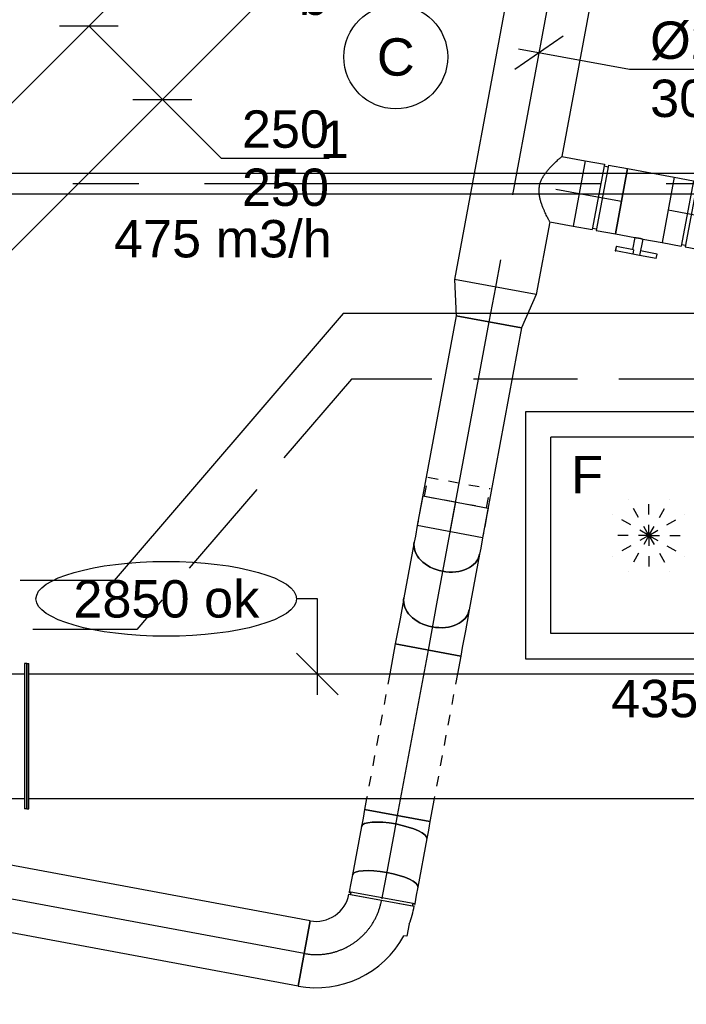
# Model space of a CAD drawing. Extents: x -238422 to 258194, y -34825 to 126331.
# Tile 165 of 239: x 12434 to 14038, y 15324 to 17695. Entities that reach past the tile are written whole.
import ezdxf
from ezdxf.enums import TextEntityAlignment as Align

# ---------------------------------------------------------------- set-up
doc = ezdxf.new("R2010")
doc.units = 0
doc.header["$LTSCALE"] = 50
for name, pattern in [('2322140', [45, 40, -5]), ('2322203', [45, 5, -2, 5, -2, 5, -2, 5, -2, 5, -2, 5, -5]), ('CENTER2', [28.575000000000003, 19.05, -3.175, 3.175, -3.175]), ('STREEPJES', [0.1, 0.05, -0.05])]:
    doc.linetypes.add(name, pattern=pattern)
doc.layers.get('0').update_dxf_attribs({"linetype": 'CONTINUOUS'})
for name, color, linetype in [('EL6311--', 3, 'CONTINUOUS'), ('lMcht aanvoer bestaand', 1, 'CONTINUOUS'), ('lMcht aanvoer bestaand_PR', 1, 'CONTINUOUS'), ('WL524---_D', 153, 'CONTINUOUS'), ('WL524---_HARTLIJN', 8, 'CONTINUOUS'), ('WL5448--', 4, 'CONTINUOUS'), ('WL570---_RETOUR', 112, 'CONTINUOUS'), ('WL570---_RETOUR_HL', 8, 'CONTINUOUS'), ('WL570---_RETOUR_RST', 2, 'CONTINUOUS'), ('WL570---_RETOUR_RST_HL', 1, 'CONTINUOUS'), ('WL570---_TOEVOER', 3, 'CONTINUOUS'), ('WM570---_RETOUR', 1, 'CONTINUOUS'), ('WM570---_RETOUR_PR', 1, 'CONTINUOUS'), ('WM570---_RETOUR_RST_PR', 1, 'CONTINUOUS'), ('WM570---_TOEVOER', 1, 'CONTINUOUS'), ('WM570---_TOEVOER_PR', 1, 'CONTINUOUS')]:
    doc.layers.add(name, color=color, linetype=linetype)
doc.styles.add('BURO-018', font='ARIAL.TTF', dxfattribs={"height": 90})

# ---------------------------------------------------------------- blocks, each defined once
blk = doc.blocks.new('1115B3A')
at = {"color": 0, "linetype": 'Continuous'}
blk.add_circle((0, 0), 2.5, dxfattribs=at)
at = {"color": 0, "linetype": 'Continuous', "style": 'BURO-018'}
for tag, p in [('E_GKAST', (0, 8)), ('E_GROEP', (0, 5)), ('E_SGROEP', (4.5, 5)), ('E_ARMCODE', (0, 0)), ('E_SLET', (4.5, -1))]:
    blk.add_attdef(tag, text='', height=1.8, dxfattribs=at).set_placement(p, align=Align.MIDDLE)
blk = doc.blocks.new('*U183')
at = {"color": 0, "ltscale": 10}
for p, q in [((-51.69999999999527, 79.99999999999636, -2999.999999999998), (-4.999999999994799, 79.99999999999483, -2999.999999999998)), ((-51.69999999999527, 79.99999999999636, -2999.999999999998), (-51.70000000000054, -80.00000000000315, -2999.999999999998)), ((-4.999999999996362, 79.99999999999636, -2999.999999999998), (-5.000000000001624, -80.00000000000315, -2999.999999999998)), ((-5.000000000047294, 76, -2999.999999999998), (4.999999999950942, 76.00000000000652, -2999.999999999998)), ((5.000000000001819, 80.00000000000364, -2999.999999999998), (51.70000000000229, 80.0000000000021, -2999.999999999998)), ((5.000000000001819, 80.00000000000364, -2999.999999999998), (4.999999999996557, -79.99999999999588, -2999.999999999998)), ((51.70000000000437, 80, -2999.999999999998), (51.6999999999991, -79.99999999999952, -2999.999999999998)), ((-51.70000000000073, -80, -2999.999999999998), (-5.000000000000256, -80.00000000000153, -2999.999999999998)), ((-4.999999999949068, -76.00000000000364, -2999.999999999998), (5.000000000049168, -75.99999999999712, -2999.999999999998)), ((4.999999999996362, -79.99999999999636, -2999.999999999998), (51.69999999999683, -79.9999999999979, -2999.999999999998))]:
    blk.add_line(p, q, dxfattribs=at)
at = {"layer": 'WL570---_RETOUR_HL', "linetype": 'CENTER2'}
blk.add_line((-51.69999999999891, -3.637978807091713e-12, -2999.999999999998), (51.70000000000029, -1.969369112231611e-13, -2999.999999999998), dxfattribs=at)
at = {"layer": 'WM570---_RETOUR_PR', "color": 1, "style": 'BURO-018'}
blk.add_attdef('POSNR', text='', height=90, dxfattribs=at).set_placement((0, 0), align=Align.MIDDLE)
blk = doc.blocks.new('*U184')
at = {"color": 2, "ltscale": 10}
for p, q in [((-57.24999999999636, 80, -2999.999999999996), (57.25000000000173, 80.00000000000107, -2999.999999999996)), ((-57.24999999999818, -79.99999999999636, -2999.999999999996), (-57.2499999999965, 80.0000000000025, -2999.999999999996)), ((57.25, 80, -2999.999999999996), (57.24999999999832, -79.99999999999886, -2999.999999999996)), ((-57.24999999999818, -79.99999999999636, -2999.999999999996), (-9.541666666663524, -79.99999999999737, -2999.999999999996)), ((-9.54166666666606, -80, -2999.999999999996), (-9.541666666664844, -109.3333333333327, -2999.999999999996)), ((9.54166666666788, -80, -2999.999999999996), (9.541666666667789, -120.0000000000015, -2999.999999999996)), ((9.54166666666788, -80, -2999.999999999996), (57.24999999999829, -79.9999999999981, -2999.999999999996)), ((-50.2466210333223, -109.3333333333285, -2999.999999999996), (-50.24662103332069, -119.999999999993, -2999.999999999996)), ((-48.91328769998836, -109.3333333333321, -2999.999999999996), (-50.24662103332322, -109.3333333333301, -2999.999999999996)), ((-7.51558355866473, -109.3333333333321, -2999.999999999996), (-48.91328769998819, -109.3333333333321, -2999.999999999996)), ((-48.91328769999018, -120, -2999.999999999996), (-48.9132876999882, -109.3333333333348, -2999.999999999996)), ((-7.51558355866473, -109.3333333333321, -2999.999999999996), (-7.515583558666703, -119.9999999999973, -2999.999999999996)), ((50.24662103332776, -109.3333333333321, -2999.999999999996), (9.541666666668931, -109.3333333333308, -2999.999999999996)), ((50.24662103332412, -120, -2999.999999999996), (50.24662103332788, -109.3333333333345, -2999.999999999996)), ((-50.2466210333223, -119.9999999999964, -2999.999999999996), (-48.91328769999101, -119.999999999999, -2999.999999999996)), ((-7.515583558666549, -120, -2999.999999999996), (-48.91328769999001, -120, -2999.999999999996)), ((9.541666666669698, -120, -2999.999999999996), (-7.515583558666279, -119.9999999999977, -2999.999999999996)), ((50.24662103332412, -120, -2999.999999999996), (9.54166666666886, -119.9999999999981, -2999.999999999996))]:
    blk.add_line(p, q, dxfattribs=at)
blk.add_spline([(-9.492711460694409, -79.9941758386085, -2999.999999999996), (-9.34634818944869, -79.97693931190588, -2999.999999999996), (-9.104078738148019, -79.9489890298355, -2999.999999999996), (-8.768389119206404, -79.91145878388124, -2999.999999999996), (-8.342723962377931, -79.86587281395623, -2999.999999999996), (-7.831451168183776, -79.81408537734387, -2999.999999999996), (-7.23981708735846, -79.75820677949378, -2999.999999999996), (-6.573892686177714, -79.70051858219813, -2999.999999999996), (-5.840511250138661, -79.64338119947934, -2999.999999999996), (-5.047198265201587, -79.58913749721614, -2999.999999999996), (-4.20209419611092, -79.5400162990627, -2999.999999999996), (-3.313870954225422, -79.49803983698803, -2999.999999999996), (-2.39164291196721, -79.46493914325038, -2999.999999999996), (-1.444873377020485, -79.44208114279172, -2999.999999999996), (-0.4832774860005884, -79.430410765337, -2999.999999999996), (0.4832774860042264, -79.430410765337, -2999.999999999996), (1.444873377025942, -79.44208114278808, -2999.999999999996), (2.391642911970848, -79.46493914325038, -2999.999999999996), (3.313870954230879, -79.49803983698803, -2999.999999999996), (4.202094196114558, -79.5400162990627, -2999.999999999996), (5.047198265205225, -79.58913749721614, -2999.999999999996), (5.840511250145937, -79.6433811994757, -2999.999999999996), (6.573892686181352, -79.70051858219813, -2999.999999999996), (7.239817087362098, -79.75820677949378, -2999.999999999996), (7.831451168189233, -79.81408537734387, -2999.999999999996), (8.34272396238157, -79.86587281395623, -2999.999999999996), (8.76838911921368, -79.91145878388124, -2999.999999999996), (9.104078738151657, -79.9489890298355, -2999.999999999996), (9.346348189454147, -79.97693931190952, -2999.999999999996), (9.492711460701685, -79.9941758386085, -2999.999999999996), (9.54166666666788, -80, -2999.999999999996)], degree=3, dxfattribs=at)
at = {"layer": 'WL570---_RETOUR', "color": 1, "style": 'BURO-018'}
blk.add_attdef('I', text='', height=90, dxfattribs=at).set_placement((0, 0), align=Align.MIDDLE)
at = {"layer": 'WM570---_RETOUR_PR', "color": 1, "style": 'BURO-018'}
blk.add_attdef('POSNR', text='', height=90, dxfattribs=at).set_placement((0, 0), align=Align.MIDDLE)
blk = doc.blocks.new('*U185')
at = {"color": 0, "ltscale": 10}
for p, q in [((-51.69999999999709, 80, -2999.999999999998), (-4.999999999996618, 79.99999999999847, -2999.999999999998)), ((-51.69999999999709, 80, -2999.999999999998), (-51.70000000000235, -79.99999999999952, -2999.999999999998)), ((-4.999999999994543, 80, -2999.999999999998), (-4.999999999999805, -79.99999999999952, -2999.999999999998)), ((-5.000000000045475, 76, -2999.999999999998), (4.999999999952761, 76.00000000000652, -2999.999999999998)), ((5.000000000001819, 80.00000000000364, -2999.999999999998), (51.70000000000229, 80.0000000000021, -2999.999999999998)), ((5.000000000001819, 80.00000000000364, -2999.999999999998), (4.999999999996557, -79.99999999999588, -2999.999999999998)), ((51.70000000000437, 80.00000000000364, -2999.999999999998), (51.6999999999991, -79.99999999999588, -2999.999999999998)), ((-51.70000000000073, -80, -2999.999999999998), (-5.000000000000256, -80.00000000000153, -2999.999999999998)), ((-4.999999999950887, -76.00000000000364, -2999.999999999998), (5.000000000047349, -75.99999999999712, -2999.999999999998)), ((4.999999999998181, -79.99999999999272, -2999.999999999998), (51.69999999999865, -79.99999999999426, -2999.999999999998))]:
    blk.add_line(p, q, dxfattribs=at)
at = {"layer": 'WL570---_RETOUR_HL', "linetype": 'CENTER2'}
blk.add_line((-51.69999999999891, 0, -2999.999999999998), (51.70000000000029, 3.441041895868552e-12, -2999.999999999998), dxfattribs=at)
at = {"layer": 'WM570---_RETOUR_PR', "color": 1, "style": 'BURO-018'}
blk.add_attdef('POSNR', text='', height=90, dxfattribs=at).set_placement((0, 0), align=Align.MIDDLE)
blk = doc.blocks.new('*U186')
at = {"color": 0, "ltscale": 10}
for p, q in [((4.079993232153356e-09, 79.99999999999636, -2999.999999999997), (57.30000000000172, 79.9999999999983, -2999.999999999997)), ((57.30000000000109, 80, -2999.999999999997), (57.29999999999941, -79.99999999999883, -2999.999999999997)), ((5.14046405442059e-09, -79.99999999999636, -2999.999999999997), (57.30000000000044, -79.99999999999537, -2999.999999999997))]:
    blk.add_line(p, q, dxfattribs=at)
blk.add_spline([(-0.3280590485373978, -79.5895458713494, -2999.999999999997), (-1.305192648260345, -78.3623953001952, -2999.999999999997), (-2.910129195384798, -76.33114051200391, -2999.999999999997), (-5.10693311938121, -73.51662492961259, -2999.999999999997), (-7.844236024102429, -69.94772929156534, -2999.999999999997), (-11.0540792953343, -65.66107529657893, -2999.999999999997), (-14.65031406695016, -60.70064981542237, -2999.999999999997), (-18.52655242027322, -55.11735352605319, -2999.999999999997), (-22.55381289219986, -48.96847860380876, -2999.999999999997), (-26.57834981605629, -42.31712082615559, -2999.999999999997), (-30.42083029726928, -35.23153212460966, -2999.999999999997), (-33.87909552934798, -27.78442022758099, -2999.999999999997), (-36.73791950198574, -20.05220258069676, -2999.999999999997), (-38.78926254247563, -12.11422220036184, -2999.999999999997), (-39.86333759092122, -4.051933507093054, -2999.999999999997), (-39.86333759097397, 4.05193350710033, -2999.999999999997), (-38.7892625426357, 12.11422220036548, -2999.999999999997), (-36.7379195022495, 20.0522025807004, -2999.999999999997), (-33.87909552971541, 27.78442022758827, -2999.999999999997), (-30.42083029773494, 35.2315321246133, -2999.999999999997), (-26.57834981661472, 42.31712082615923, -2999.999999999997), (-22.55381289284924, 48.96847860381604, -2999.999999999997), (-18.52655242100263, 55.11735352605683, -2999.999999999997), (-14.65031406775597, 60.70064981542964, -2999.999999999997), (-11.05407929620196, 65.6610752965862, -2999.999999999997), (-7.844236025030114, 69.94772929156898, -2999.999999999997), (-5.10693312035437, 73.51662492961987, -2999.999999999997), (-2.910129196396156, 76.33114051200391, -2999.999999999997), (-1.30519264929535, 78.36239530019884, -2999.999999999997), (-0.3280590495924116, 79.58954587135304, -2999.999999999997), (4.07817424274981e-09, 80, -2999.999999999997)], degree=3, dxfattribs=at)
at = {"layer": 'WL570---_RETOUR_HL', "linetype": 'CENTER2'}
blk.add_line((1.818989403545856e-12, 3.637978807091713e-12, -2999.999999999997), (57.30000000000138, 3.857453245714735e-12, -2999.999999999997), dxfattribs=at)
at = {"layer": 'WM570---_RETOUR_PR', "color": 1, "style": 'BURO-018'}
blk.add_attdef('POSNR', text='', height=90, dxfattribs=at).set_placement((0, 0), align=Align.MIDDLE)
blk = doc.blocks.new('*U189')
at = {"color": 8, "linetype": 'STREEPJES', "ltscale": 10}
for p, q in [((-66.29999999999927, 76.00000000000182, -2999.999999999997), (-112.9999999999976, 76.00000000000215, -2999.999999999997)), ((-113, -76, -2999.999999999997), (-112.9999999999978, 76.00000000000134, -2999.999999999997)), ((-66.30000000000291, -76, -2999.999999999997), (-66.30000000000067, 76.00000000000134, -2999.999999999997)), ((-45.22739064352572, 80, -2999.999999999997), (-4.518235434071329, 80.00000000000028, -2999.999999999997)), ((-4.518235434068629, 80, -2999.999999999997), (6.457851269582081, 80.00000000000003, -2999.999999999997)), ((-66.30000000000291, -76, -2999.999999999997), (-113.0000000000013, -75.99999999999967, -2999.999999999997)), ((-45.22739064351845, -79.99999999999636, -2999.999999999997), (-4.518235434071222, -79.99999999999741, -2999.999999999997)), ((-4.518235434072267, -79.99999999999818, -2999.999999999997), (6.457851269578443, -79.99999999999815, -2999.999999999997))]:
    blk.add_line(p, q, dxfattribs=at)
at = {"color": 0, "ltscale": 10}
for p, q in [((-66.30000000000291, 80.00000000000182, -2999.999999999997), (-45.22739064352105, 80.00000000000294, -2999.999999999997)), ((-66.29999999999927, -80, -2999.999999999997), (-66.30000000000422, 80.00000000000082, -2999.999999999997)), ((6.457851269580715, 80.00000000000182, -2999.999999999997), (31.98059461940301, 80.00000000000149, -2999.999999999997)), ((31.98059461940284, 80.00000000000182, -2999.999999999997), (46.88117959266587, 80.00000000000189, -2999.999999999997)), ((-66.29999999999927, -80, -2999.999999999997), (-45.22739064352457, -80.0000000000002, -2999.999999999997)), ((6.457851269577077, -79.99999999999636, -2999.999999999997), (31.98059461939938, -79.99999999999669, -2999.999999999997)), ((31.9805946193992, -80, -2999.999999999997), (46.88117959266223, -79.99999999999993, -2999.999999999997))]:
    blk.add_line(p, q, dxfattribs=at)
at = {"color": 0, "ltscale": 10, "extrusion": (-5.757872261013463e-31, 3.102465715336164e-30, -1)}
blk.add_ellipse((46.88117959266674, 1.818989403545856e-12, -2999.999999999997), major_axis=(-4.152234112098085e-13, 80.00000000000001), ratio=0.7071067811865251, start_param=0, end_param=3.141592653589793, dxfattribs=at)
at = {"layer": 'WL570---_RETOUR_HL', "linetype": 'CENTER2'}
blk.add_line((-66.29999999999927, 1.818989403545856e-12, -2999.999999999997), (46.88117959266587, 1.674484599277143e-12, -2999.999999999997), dxfattribs=at)
at = {"layer": 'WM570---_RETOUR_PR', "color": 1, "style": 'BURO-018'}
blk.add_attdef('POSNR', text='', height=90, dxfattribs=at).set_placement((0, 0), align=Align.MIDDLE)
blk = doc.blocks.new('*U190')
at = {"color": 0, "ltscale": 10}
for p, q in [((0, 80.00000000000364, -2953.118820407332), (136.2376408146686, 80.0000000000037, -2953.118820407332)), ((-3.637978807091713e-12, -80, -2953.118820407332), (136.2376408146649, -79.99999999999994, -2953.118820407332))]:
    blk.add_line(p, q, dxfattribs=at)
blk.add_ellipse((0, 1.818989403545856e-12, -2953.118820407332), major_axis=(-3.552713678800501e-14, 80.00000000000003), ratio=0.7071067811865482, start_param=3.141592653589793, end_param=6.283185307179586, dxfattribs=at)
at = {"color": 0, "ltscale": 10, "extrusion": (-5.457915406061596e-17, -1.012935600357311e-17, -1)}
blk.add_ellipse((136.2376408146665, 1.818989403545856e-12, -2953.118820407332), major_axis=(-3.552713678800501e-14, 80.00000000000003), ratio=0.7071067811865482, start_param=0, end_param=3.141592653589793, dxfattribs=at)
at = {"layer": 'WL570---_RETOUR_HL', "linetype": 'CENTER2'}
blk.add_line((0, 1.818989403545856e-12, -2953.118820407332), (136.2376408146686, 1.871928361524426e-12, -2953.118820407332), dxfattribs=at)
at = {"layer": 'WM570---_RETOUR_PR', "color": 1, "style": 'BURO-018'}
blk.add_attdef('POSNR', text='', height=90, dxfattribs=at).set_placement((0, 0), align=Align.MIDDLE)
blk = doc.blocks.new('*U191')
at = {"color": 0, "ltscale": 10}
for p, q in [((-46.88117959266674, 80, -2770), (-31.98059461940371, 80.00000000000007, -2770)), ((-31.98059461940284, 80.00000000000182, -2770), (4.518235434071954, 80.00000000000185, -2770)), ((4.518235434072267, 80.00000000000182, -2770), (45.22739064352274, 80.00000000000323, -2770)), ((45.22739064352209, 80.00000000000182, -2770), (66.30000000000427, 80.00000000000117, -2770)), ((66.30000000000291, 80, -2770), (66.29999999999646, -79.99999999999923, -2770)), ((-46.88117959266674, -80, -2770), (-31.98059461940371, -79.99999999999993, -2770)), ((-31.98059461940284, -80, -2770), (4.518235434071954, -79.99999999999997, -2770)), ((4.518235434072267, -80, -2770), (45.22739064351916, -79.99999999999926, -2770)), ((45.22739064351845, -79.99999999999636, -2770), (66.29999999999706, -79.99999999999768, -2770))]:
    blk.add_line(p, q, dxfattribs=at)
blk.add_ellipse((-46.88117959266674, 0, -2770), major_axis=(-4.174438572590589e-13, 80.00000000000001), ratio=0.7071067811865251, start_param=3.141592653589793, end_param=6.283185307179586, dxfattribs=at)
at = {"layer": 'WL570---_RETOUR_HL', "linetype": 'CENTER2'}
blk.add_line((-46.88117959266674, 0, -2770), (66.30000000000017, 1.853431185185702e-13, -2770), dxfattribs=at)
at = {"layer": 'WM570---_RETOUR_PR', "color": 1, "style": 'BURO-018'}
blk.add_attdef('POSNR', text='', height=90, dxfattribs=at).set_placement((0, 0), align=Align.MIDDLE)
blk = doc.blocks.new('*U192')
at = {"color": 0, "ltscale": 10}
for p, q in [((-3.637978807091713e-12, 80.00000000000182, -2769.999999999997), (43.83422467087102, 80.00000000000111, -2769.999999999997)), ((0, -80, -2769.999999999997), (-1.363353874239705e-12, 80.00000000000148, -2769.999999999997)), ((348.9570441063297, 80.00000000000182, -2769.999999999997), (405.2895891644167, 80.00000000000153, -2769.999999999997)), ((405.2895891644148, 80.00000000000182, -2769.999999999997), (405.2895891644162, -79.99999999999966, -2769.999999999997)), ((0, -80, -2769.999999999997), (73.52865633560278, -79.99999999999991, -2769.999999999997)), ((378.6514757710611, -80.00000000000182, -2769.999999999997), (405.2895891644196, -80.00000000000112, -2769.999999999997))]:
    blk.add_line(p, q, dxfattribs=at)
at = {"color": 8, "linetype": 'STREEPJES', "ltscale": 10}
for p, q in [((43.83422467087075, 80, -2769.999999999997), (348.957044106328, 80.0000000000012, -2769.999999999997)), ((73.52865633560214, -80, -2769.999999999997), (378.6514757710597, -80.0000000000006, -2769.999999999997))]:
    blk.add_line(p, q, dxfattribs=at)
at = {"layer": 'WL570---_RETOUR_HL', "linetype": 'CENTER2'}
blk.add_line((0, 0, -2769.999999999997), (405.2895891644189, 2.024828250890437e-13, -2769.999999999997), dxfattribs=at)
at = {"layer": 'WM570---_RETOUR_PR', "color": 1, "style": 'BURO-018'}
blk.add_attdef('POSNR', text='', height=90, dxfattribs=at).set_placement((0, 0), align=Align.MIDDLE)
blk = doc.blocks.new('*U193')
at = {"color": 0, "ltscale": 10}
for p, q in [((-21.05999999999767, 80, -2769.999999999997), (2.138733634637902e-12, 79.99999999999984, -2769.999999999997)), ((-21.06000000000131, -79.99999999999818, -2769.999999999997), (-21.05999999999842, 80.0000000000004, -2769.999999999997)), ((3.637978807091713e-12, 80, -2769.999999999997), (20.34239790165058, 79.99999999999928, -2769.999999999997)), ((-21.06000000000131, -79.99999999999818, -2769.999999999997), (-5.076827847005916e-12, -79.999999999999, -2769.999999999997)), ((-3.637978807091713e-12, -80, -2769.999999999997), (20.34239790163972, -80.00000000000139, -2769.999999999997))]:
    blk.add_line(p, q, dxfattribs=at)
blk.add_ellipse((20.34239790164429, -1.818989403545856e-12, -2769.999999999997), major_axis=(-4.178879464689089e-12, -80.00000000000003), ratio=0.2588190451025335, start_param=3.141592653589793, end_param=6.283185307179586, dxfattribs=at)
at = {"layer": 'WL570---_RETOUR_HL', "linetype": 'CENTER2'}
blk.add_line((-21.05999999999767, 0, -2769.999999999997), (20.3423979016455, -1.551348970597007e-12, -2769.999999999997), dxfattribs=at)
at = {"layer": 'WM570---_RETOUR_PR', "color": 1, "style": 'BURO-018'}
blk.add_attdef('POSNR', text='', height=90, dxfattribs=at).set_placement((0, 0), align=Align.MIDDLE)
blk = doc.blocks.new('*U194')
at = {"color": 0, "ltscale": 10}
for p, q in [((3.637978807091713e-12, 80, -2999.999999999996), (513.819345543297, 80.00000000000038, -2999.999999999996)), ((0, -80.00000000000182, -2999.999999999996), (2.642330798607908e-12, 80.00000000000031, -2999.999999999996)), ((513.8193455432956, 80.00000000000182, -2999.999999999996), (513.819345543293, -80.00000000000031, -2999.999999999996)), ((0, -80.00000000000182, -2999.999999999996), (513.8193455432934, -80.00000000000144, -2999.999999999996))]:
    blk.add_line(p, q, dxfattribs=at)
at = {"layer": 'WL570---_RETOUR_HL', "linetype": 'CENTER2'}
blk.add_line((0, 0, -2999.999999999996), (513.8193455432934, 3.850564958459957e-13, -2999.999999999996), dxfattribs=at)
at = {"layer": 'WM570---_RETOUR_PR', "color": 1, "style": 'BURO-018'}
blk.add_attdef('POSNR', text='', height=90, dxfattribs=at).set_placement((0, 0), align=Align.MIDDLE)
blk = doc.blocks.new('*U195')
at = {"color": 0, "ltscale": 10}
for p, q in [((0, 100, -2999.999999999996), (839.6965129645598, 100.0000000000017, -2999.999999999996)), ((3.637978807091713e-12, -99.99999999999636, -2999.999999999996), (4.516387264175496e-13, 100.0000000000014, -2999.999999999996)), ((999.6965129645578, 100, -2999.999999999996), (1178.095378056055, 100.0000000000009, -2999.999999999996)), ((1178.095378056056, 100, -2999.999999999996), (1178.095378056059, -99.99999999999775, -2999.999999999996)), ((3.637978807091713e-12, -99.99999999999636, -2999.999999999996), (1178.095378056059, -99.99999999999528, -2999.999999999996))]:
    blk.add_line(p, q, dxfattribs=at)
at = {"layer": 'WL570---_RETOUR_HL', "linetype": 'CENTER2'}
blk.add_line((0, 1.818989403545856e-12, -2999.999999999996), (1178.095378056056, 2.898047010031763e-12, -2999.999999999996), dxfattribs=at)
at = {"layer": 'WM570---_RETOUR_PR', "color": 1, "style": 'BURO-018'}
blk.add_attdef('POSNR', text='', height=90, dxfattribs=at).set_placement((0, 0), align=Align.MIDDLE)
blk = doc.blocks.new('*U196')
at = {"layer": 'WM570---_RETOUR', "color": 0, "ltscale": 10}
for p, q in [((-58.28424436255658, -40.03681879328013), (58.28424436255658, 40.03681879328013)), ((-49.16053157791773, 9.123712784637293), (217.7095901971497, -40.40476593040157)), ((217.7095901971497, -40.40476593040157), (575.2812136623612, -40.40476593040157))]:
    blk.add_line(p, q, dxfattribs=at)
at = {"layer": 'WM570---_RETOUR', "color": 0, "style": 'BURO-018'}
for s, p in [('%%c200', (267.7095901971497, -15.40476593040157)), ('3000', (267.7095901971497, -155.4047659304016))]:
    blk.add_text(s, height=90, dxfattribs=at).set_placement(p)
blk = doc.blocks.new('*U197')
at = {"color": 0, "ltscale": 10}
for p, q in [((0, 100, -2999.999999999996), (85.20000000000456, 80.00000000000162, -2999.999999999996)), ((0, 100, -2999.999999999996), (3.186340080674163e-12, -99.99999999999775, -2999.999999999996)), ((85.20000000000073, 80.00000000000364, -2999.999999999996), (85.19999999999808, -79.9999999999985, -2999.999999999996)), ((3.637978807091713e-12, -99.99999999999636, -2999.999999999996), (85.20000000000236, -79.99999999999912, -2999.999999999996))]:
    blk.add_line(p, q, dxfattribs=at)
at = {"layer": 'WL570---_RETOUR_HL', "linetype": 'CENTER2'}
blk.add_line((0, 0, -2999.999999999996), (85.20000000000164, -5.722755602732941e-13, -2999.999999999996), dxfattribs=at)
for centre in [(0, 0, -2999.999999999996), (85.20000000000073, 1.818989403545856e-12, -2999.999999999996)]:
    blk.add_circle(centre, 0.075, dxfattribs=at)
at = {"layer": 'WM570---_RETOUR_PR', "color": 1, "style": 'BURO-018'}
blk.add_attdef('POSNR', text='', height=90, dxfattribs=at).set_placement((0, 0), align=Align.MIDDLE)
blk = doc.blocks.new('*U310')
at = {"color": 0, "ltscale": 10}
for p, q in [((0, 150.0000000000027, -2975), (4.999999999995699, 149.9999999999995, -2975)), ((0, -149.9999999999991, -2975), (0, 150.0000000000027, -2975)), ((4.999999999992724, -150.0000000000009, -2975), (4.999999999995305, 149.9999999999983, -2975)), ((1150.15982717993, 150.0000000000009, -2975), (1145.159827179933, 150.0000000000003, -2975)), ((1145.159827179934, -149.9999999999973, -2975), (1145.159827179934, 149.9999999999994, -2975)), ((1150.15982717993, -149.9999999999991, -2975), (1150.159827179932, 150.0000000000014, -2975)), ((4.999999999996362, 124.9999999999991, -2975), (1145.159827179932, 125.0000000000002, -2975)), ((4.999999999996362, -124.9999999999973, -2975), (1145.159827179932, -124.9999999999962, -2975)), ((0, -149.9999999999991, -2975), (4.999999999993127, -149.9999999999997, -2975)), ((1150.15982717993, -149.9999999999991, -2975), (1145.159827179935, -149.9999999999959, -2975))]:
    blk.add_line(p, q, dxfattribs=at)
at = {"layer": 'lMcht aanvoer bestaand_PR', "color": 1, "style": 'BURO-018'}
blk.add_attdef('POSNR', text='', height=90, dxfattribs=at).set_placement((0, 0), align=Align.MIDDLE)
blk = doc.blocks.new('*U311')
at = {"layer": 'lMcht aanvoer bestaand', "color": 0, "ltscale": 10}
for p, q in [((-247.4873734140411, 176.7766952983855), (-106.0660171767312, 176.7766952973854)), ((-176.7766952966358, 176.7766952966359), (141.4782926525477, -141.4782926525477)), ((-70.71067811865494, 5.000388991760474e-10), (70.71067811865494, -5.000388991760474e-10)), ((141.4782926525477, -141.4782926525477), (401.2531903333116, -141.4782926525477))]:
    blk.add_line(p, q, dxfattribs=at)
at = {"layer": 'lMcht aanvoer bestaand', "color": 0, "style": 'BURO-018'}
for p in [(191.4782926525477, -116.4782926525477), (191.4782926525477, -256.4782926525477)]:
    blk.add_text('250', height=90, dxfattribs=at).set_placement(p)
blk = doc.blocks.new('*U352')
at = {"color": 0, "ltscale": 10}
for p, q in [((297.5, 297.5, -2757.5), (-297.5, 297.5, -2757.5)), ((-297.5, 297.5, -2757.5), (-297.5, -297.5, -2757.5)), ((297.5, -297.5, -2757.5), (297.5, 297.5, -2757.5)), ((236.5, 236.5, -2757.5), (-236.5, 236.5, -2757.5)), ((-236.5, -236.5, -2757.5), (-236.5, 236.5, -2757.5)), ((236.5, -236.5, -2757.5), (236.5, 236.5, -2757.5)), ((236.5, -236.5, -2757.5), (-236.5, -236.5, -2757.5)), ((-297.5, -297.5, -2757.5), (297.5, -297.5, -2757.5))]:
    blk.add_line(p, q, dxfattribs=at)
at = {"color": 8, "linetype": 'STREEPJES', "ltscale": 10}
for q in [(0, 100, -2757.5), (-50, 86.60254037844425, -2757.5), (50, 86.60254037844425, -2757.5), (-86.60254037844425, 50, -2757.5), (86.60254037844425, 50, -2757.5), (-100, 0, -2757.5), (-86.60254037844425, -50, -2757.5), (-50, -86.60254037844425, -2757.5), (0, -100, -2757.5), (50, -86.60254037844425, -2757.5), (86.60254037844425, -50, -2757.5), (100, 0, -2757.5)]:
    blk.add_line((0, 0, -2757.5), q, dxfattribs=at)
at = {"layer": 'WL570---_RETOUR_RST_HL', "linetype": 'CENTER2'}
blk.add_circle((0, 0, -2757.5), 0.075, dxfattribs=at)
at = {"layer": 'WL570---_RETOUR_RST', "color": 1, "style": 'BURO-018'}
for tag in ['MC', 'Q']:
    blk.add_attdef(tag, text='', height=90, dxfattribs=at).set_placement((0, 0), align=Align.MIDDLE)
at = {"layer": 'WM570---_RETOUR_RST_PR', "color": 1, "style": 'BURO-018'}
blk.add_attdef('POSNR', text='', height=90, dxfattribs=at).set_placement((0, 0), align=Align.MIDDLE)
blk = doc.blocks.new('*U384')
at = {"color": 0, "ltscale": 10}
for p, q in [((-0.520382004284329, 246.9669914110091, -2975), (-4.055915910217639, 243.4314575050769, -2975)), ((-4.055915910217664, 243.4314575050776, -2975), (243.4314575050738, -4.055915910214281, -2975)), ((-0.520382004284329, 246.9669914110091, -2975), (246.9669914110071, -0.5203820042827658, -2975)), ((-18.19805153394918, 193.9339828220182, -2975), (13.62175361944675, 225.7537879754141, -2975)), ((-174.2640687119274, 174.9999999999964, -2975), (-169.2640687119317, 174.9999999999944, -2975)), ((-174.2640687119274, -175.0000000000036, -2975), (-174.2640687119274, 174.9999999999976, -2975)), ((-169.2640687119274, -175.0000000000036, -2975), (-169.2640687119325, 174.999999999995, -2975)), ((-124.2640687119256, 149.9999999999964, -2975), (-169.2640687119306, 149.9999999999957, -2975)), ((193.9339828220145, -18.19805153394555, -2975), (225.7537879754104, 13.62175361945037, -2975)), ((246.9669914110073, -0.520382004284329, -2975), (243.431457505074, -4.055915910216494, -2975)), ((-124.2640687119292, -150.0000000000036, -2975), (-169.2640687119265, -150.0000000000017, -2975)), ((-174.2640687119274, -175.0000000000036, -2975), (-169.2640687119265, -175.000000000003, -2975))]:
    blk.add_line(p, q, dxfattribs=at)
for radius, end in [(149.9999999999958, 314.9999999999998), (449.9999999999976, 315.0000000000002)]:
    blk.add_arc((-124.2640687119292, 299.9999999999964, -2975), radius, 270, end, dxfattribs=at)
at = {"layer": 'WM570---_TOEVOER_PR', "color": 1, "style": 'BURO-018'}
blk.add_attdef('POSNR', text='', height=90, dxfattribs=at).set_placement((0, 0), align=Align.MIDDLE)
blk = doc.blocks.new('*U453')
at = {"color": 0, "ltscale": 10}
for p, q in [((0, 175, -2975), (5, 175, -2975)), ((0, -175, -2975), (0, 175, -2975)), ((5, -175, -2975), (5, 175, -2975)), ((5, 150, -2975), (5102.684855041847, 150, -2975)), ((5, -150, -2975), (5102.684855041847, -150, -2975)), ((0, -175, -2975), (5, -175, -2975))]:
    blk.add_line(p, q, dxfattribs=at)
at = {"layer": 'WM570---_TOEVOER_PR', "color": 1, "style": 'BURO-018'}
blk.add_attdef('POSNR', text='', height=90, dxfattribs=at).set_placement((0, 0), align=Align.MIDDLE)
blk = doc.blocks.new('*U1165')
at = {"color": 0, "ltscale": 10}
for p, q in [((0, 80.00000000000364, -2812.730746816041), (758.8024708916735, 80.00000000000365, -2812.730746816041)), ((1.818989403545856e-12, -80, -2812.730746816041), (1.534772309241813e-12, 80.00000000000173, -2812.730746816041)), ((1.818989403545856e-12, -80, -2812.730746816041), (758.8024708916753, -79.99999999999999, -2812.730746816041))]:
    blk.add_line(p, q, dxfattribs=at)
at = {"layer": 'WL570---_RETOUR_HL', "linetype": 'CENTER2'}
blk.add_line((1.818989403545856e-12, 0, -2812.730746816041), (758.8024708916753, 2.10609993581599e-14, -2812.730746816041), dxfattribs=at)
at = {"layer": 'WM570---_RETOUR_PR', "color": 1, "style": 'BURO-018'}
blk.add_attdef('POSNR', text='', height=90, dxfattribs=at).set_placement((0, 0), align=Align.MIDDLE)
blk = doc.blocks.new('*U1166')
at = {"color": 0, "ltscale": 10}
for p, q in [((-160, 76, -2812.730746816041), (-165.8261985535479, 75.99999999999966, -2812.730746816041)), ((-159.9999999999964, -80, -2812.730746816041), (-159.9999999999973, 80.00000000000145, -2812.730746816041)), ((-160, -75.99999999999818, -2812.730746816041), (-160.0000000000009, 76.00000000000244, -2812.730746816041)), ((-160, -75.99999999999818, -2812.730746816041), (-165.8261985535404, -75.99999999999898, -2812.730746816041)), ((80.00000000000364, -159.9999999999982, -2812.730746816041), (-79.99999999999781, -159.9999999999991, -2812.730746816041))]:
    blk.add_line(p, q, dxfattribs=at)
for centre, radius, start, end in [((-159.9999999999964, -159.9999999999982, -2812.730746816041), 240.0000000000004, 79.52468615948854, 90.00000000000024), ((-159.9999999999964, -159.9999999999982, -2812.730746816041), 240.0000000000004, 2.398081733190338e-13, 71.99755938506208), ((-159.9999999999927, -159.9999999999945, -2812.730746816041), 79.99999999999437, 359.9999999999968, 90.00000000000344)]:
    blk.add_arc(centre, radius, start, end, dxfattribs=at)
at = {"layer": 'WL570---_RETOUR_HL', "linetype": 'CENTER2'}
blk.add_arc((-159.9999999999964, -159.9999999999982, -2812.730746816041), 159.9999999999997, 2.398081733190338e-13, 90.00000000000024, dxfattribs=at)
at = {"layer": 'WM570---_RETOUR_PR', "color": 1, "style": 'BURO-018'}
blk.add_attdef('POSNR', text='', height=90, dxfattribs=at).set_placement((0, 0), align=Align.MIDDLE)
blk = doc.blocks.new('*U1167')
at = {"color": 0, "ltscale": 10}
for p, q in [((-20.34239790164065, 80, -2812.730746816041), (9.130474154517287e-13, 79.99999999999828, -2812.730746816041)), ((0, 80, -2812.730746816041), (21.0599999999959, 80.00000000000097, -2812.730746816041)), ((21.05999999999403, 80.00000000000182, -2812.730746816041), (21.06000000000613, -79.99999999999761, -2812.730746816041)), ((21.05999999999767, 76.00000000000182, -2812.730746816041), (26.88619855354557, 76.00000000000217, -2812.730746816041)), ((70.5210470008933, 76.00000000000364, -2812.730746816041), (101.0599999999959, 76.00000000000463, -2812.730746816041)), ((101.0599999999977, 76.00000000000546, -2812.730746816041), (101.0599999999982, 68.2504045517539, -2812.730746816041)), ((-20.34239790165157, -79.99999999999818, -2812.730746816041), (7.283063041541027e-13, -79.99999999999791, -2812.730746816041)), ((3.637978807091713e-12, -80.00000000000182, -2812.730746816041), (21.06000000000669, -79.99999999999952, -2812.730746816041)), ((21.06000000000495, -75.99999999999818, -2812.730746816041), (26.88619855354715, -75.99999999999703, -2812.730746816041))]:
    blk.add_line(p, q, dxfattribs=at)
at = {"color": 0, "ltscale": 10, "extrusion": (1.413013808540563e-17, -7.127886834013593e-19, -1)}
blk.add_ellipse((-20.34239790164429, 0, -2812.730746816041), major_axis=(-2.873257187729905e-12, -79.99999999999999), ratio=0.2588190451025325, start_param=0, end_param=3.141592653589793, dxfattribs=at)
at = {"layer": 'WL570---_RETOUR_HL', "linetype": 'CENTER2'}
blk.add_line((-20.34239790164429, 0, -2812.730746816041), (21.06000000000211, 8.997824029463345e-13, -2812.730746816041), dxfattribs=at)
at = {"layer": 'WM570---_RETOUR_PR', "color": 1, "style": 'BURO-018'}
blk.add_attdef('POSNR', text='', height=90, dxfattribs=at).set_placement((0, 0), align=Align.MIDDLE)
blk = doc.blocks.new('*U1168')
at = {"color": 0, "ltscale": 10}
for p, q in [((3.637978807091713e-12, 80, -2775.450729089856), (118.7885223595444, 79.99999999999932, -2775.450729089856)), ((3.637978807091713e-12, -79.99999999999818, -2775.450729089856), (118.7885223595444, -79.99999999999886, -2775.450729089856))]:
    blk.add_line(p, q, dxfattribs=at)
at = {"color": 0, "ltscale": 10, "extrusion": (5.711149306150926e-17, -3.515432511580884e-18, -1)}
blk.add_ellipse((3.637978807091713e-12, 1.818989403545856e-12, -2775.450729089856), major_axis=(-4.618527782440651e-13, -80), ratio=0.2588190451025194, start_param=0, end_param=3.141592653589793, dxfattribs=at)
at = {"color": 0, "ltscale": 10}
blk.add_ellipse((118.788522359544, 0, -2775.450729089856), major_axis=(-4.618527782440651e-13, -80), ratio=0.2588190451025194, start_param=3.141592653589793, end_param=6.283185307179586, dxfattribs=at)
at = {"layer": 'WL570---_RETOUR_HL', "linetype": 'CENTER2'}
blk.add_line((3.637978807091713e-12, 1.818989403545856e-12, -2775.450729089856), (118.7885223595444, 1.133204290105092e-12, -2775.450729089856), dxfattribs=at)
at = {"layer": 'WM570---_RETOUR_PR', "color": 1, "style": 'BURO-018'}
blk.add_attdef('POSNR', text='', height=90, dxfattribs=at).set_placement((0, 0), align=Align.MIDDLE)
blk = doc.blocks.new('*U1169')
at = {"color": 0, "ltscale": 10}
for p, q in [((-1.818989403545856e-11, 79.99999999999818, -2812.730746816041), (2.774625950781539, 79.99999999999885, -2812.730746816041)), ((1.818989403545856e-11, -80, -2812.730746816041), (2.774625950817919, -79.99999999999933, -2812.730746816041))]:
    blk.add_line(p, q, dxfattribs=at)
at = {"layer": 'WL570---_RETOUR_HL', "linetype": 'CENTER2'}
blk.add_line((0, 0, -2812.730746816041), (2.774625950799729, 6.719239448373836e-13, -2812.730746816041), dxfattribs=at)
at = {"layer": 'WM570---_RETOUR_PR', "color": 1, "style": 'BURO-018'}
blk.add_attdef('POSNR', text='', height=90, dxfattribs=at).set_placement((0, 0), align=Align.MIDDLE)
blk = doc.blocks.new('*U1261')
at = {"layer": 'WM570---_TOEVOER', "color": 0, "ltscale": 10}
for p, q in [((0, 180.913828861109), (-50, 180.913828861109)), ((0, -50), (0, 180.913828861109)), ((50.03263564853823, -50), (-50.03263564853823, 50))]:
    blk.add_line(p, q, dxfattribs=at)
blk.add_ellipse((-363.7107776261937, 180.913828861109), major_axis=(-313.7107776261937, 0), ratio=0.2868884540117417, dxfattribs=at)
at = {"layer": 'WM570---_TOEVOER', "color": 0, "style": 'BURO-018'}
blk.add_text('2850 ok', height=90, dxfattribs=at).set_placement((-587.4215552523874, 135.913828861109))
blk = doc.blocks.new('*U2757')
at = {"color": 0, "ltscale": 10}
for p, q in [((30, 25, -2750), (4841.380615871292, 25, -2750)), ((30, -25, -2750), (4841.380615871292, -25, -2750))]:
    blk.add_line(p, q, dxfattribs=at)
at = {"layer": 'WL524---_HARTLIJN', "linetype": 'CENTER2'}
blk.add_line((0, 0, -2750), (4841.380615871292, 0, -2750), dxfattribs=at)
at = {"layer": 'WL524---_D', "color": 1, "style": 'BURO-018'}
blk.add_attdef('POSNR', text='', height=90, dxfattribs=at).set_placement((0, 0), align=Align.MIDDLE)

msp = doc.modelspace()

# ---------------------------------------------------------------- linework, layer by layer
at = {"layer": 'WL5448--', "linetype": '2322140'}
for p, q in [((13212.49707303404, 16987.18111039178, 2800), (12661.27697066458, 16344.52200114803, 2800)), ((16727.55712026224, 16987.18111039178, 2800), (13212.49707303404, 16987.18111039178, 2800)), ((12661.27697066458, 16344.52200114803, 2800), (12435.19092906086, 16344.52200114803, 2800))]:
    msp.add_line(p, q, dxfattribs=at)
at = {"layer": 'WL5448--', "linetype": '2322203'}
for p, q in [((13232.45485416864, 16829.64386864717, 2800), (12715.39333374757, 16226.80972905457, 2800)), ((16726.19204807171, 16829.64386864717, 2800), (13232.45485416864, 16829.64386864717, 2800)), ((12715.39333374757, 16226.80972905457, 2800), (12436.69299774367, 16226.80972905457, 2800))]:
    msp.add_line(p, q, dxfattribs=at)

# ---------------------------------------------------------------- block references
at = {"layer": 'EL6311--'}
ref = msp.add_blockref('1115B3A', (13339.0179254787, 17605.01528860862), dxfattribs=dict(at, xscale=50.00000000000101, yscale=49.99999999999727, zscale=50, rotation=188.2564371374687))
ref.add_attrib('E_ARMCODE', 'C', dxfattribs={"layer": '0', "color": 1, "linetype": 'Continuous', "height": 90, "style": 'BURO-018'}).set_placement((13339.0179254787, 17605.01528860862), align=Align.MIDDLE)
ref.add_attrib('E_SLET', 'b', dxfattribs={"layer": '0', "color": 1, "linetype": 'Continuous', "height": 90, "style": 'BURO-018'}).set_placement((13140.7010887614, 17753.07079264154), align=Align.MIDDLE)
ref.add_attrib('E_GROEP', '1', dxfattribs={"layer": '0', "color": 1, "linetype": 'Continuous', "height": 90, "style": 'BURO-018'}).set_placement((13190.96242144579, 17406.69845189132), align=Align.MIDDLE)
at = {"layer": 'lMcht aanvoer bestaand'}
msp.add_blockref('*U311', (12777.08649108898, 17502.88115461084, 2975), dxfattribs=at)
at = {"layer": 'WL524---_D'}
msp.add_blockref('*U2757', (10021.37494970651, 17300.43809814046, 2750), dxfattribs=at)
at = {"layer": 'WL570---_RETOUR'}
for name, p, rotation in [('*U195', (13793.74445797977, 18209.38259420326, 2999.999999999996), 259.4860885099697), ('*U186', (13724.24458446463, 17286.87977928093, 2999.999999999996), 349.4860885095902), ('*U185', (13831.41454330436, 17266.99008540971, 2999.999999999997), 349.4860885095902), ('*U184', (13938.53534161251, 17247.10951525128, 2999.999999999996), 349.4860885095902), ('*U183', (14045.65613992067, 17227.22894509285, 2999.999999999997), 349.4860885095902), ('*U197', (13578.7723807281, 17051.06669350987, 2999.999999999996), 259.4860885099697), ('*U194', (13563.22557414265, 16967.29714770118, 2999.999999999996), 259.4860885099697), ('*U189', (13470.64516310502, 16468.45393248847, 2999.999999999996), 259.4860885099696), ('*U190', (13462.09055475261, 16422.359858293, 2953.118820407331), 259.4860885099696), ('*U191', (13428.67608429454, 16242.31548723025, 2769.999999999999), 259.4860885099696), ('*U192', (13416.57804114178, 16177.12862235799, 2769.999999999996), 259.4860885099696), ('*U193', (13338.78021719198, 15757.93717353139, 2769.999999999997), 259.4860885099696), ('*U1168', (13335.06825327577, 15737.93631164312, 2775.450729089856), 259.4860885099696), ('*U1165', (13118.26482112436, 15446.58869526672, 2812.730746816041), 169.486088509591), ('*U1167', (13309.68044215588, 15601.14131166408, 2812.73074681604), 259.4860885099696), ('*U1166', (13275.57852217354, 15417.39281435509, 2812.730746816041), 259.4860885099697), ('*U1169', (13305.83753433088, 15580.43489576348, 2812.730746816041), 259.4860885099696)]:
    msp.add_blockref(name, p, dxfattribs=dict(at, rotation=rotation))
at = {"layer": 'WL570---_RETOUR_RST'}
ref = msp.add_blockref('*U352', (13948.45801663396, 16453.24378609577, 2757.5), dxfattribs=at)
ref.add_attrib('Q', '435', dxfattribs={"color": 1, "height": 90, "style": 'BURO-018'}).set_placement((13962.429792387, 16060.3472271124), align=Align.MIDDLE)
ref.add_attrib('MC', 'F', dxfattribs={"color": 1, "height": 90, "style": 'BURO-018'}).set_placement((13799.56536462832, 16599.46516439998), align=Align.MIDDLE)
at = {"layer": 'WL570---_TOEVOER'}
for name, p, rotation in [('*U310', (12131.25518319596, 17033.82654202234, 2975), 44.99999999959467), ('*U384', (12276.41050350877, 15969.43240617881, 2975), 315.0000000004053)]:
    msp.add_blockref(name, p, dxfattribs=dict(at, rotation=rotation))
msp.add_blockref('*U453', (12450.6745722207, 15969.43240618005, 2975), dxfattribs=at)
at = {"layer": 'WM570---_RETOUR'}
msp.add_blockref('*U196', (13683.59019157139, 17615.84765727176, 2999.999999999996), dxfattribs=at)
at = {"layer": 'WM570---_TOEVOER'}
msp.add_blockref('*U1261', (13150.3773531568, 16119.43240618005, 2975), dxfattribs=at)

# ---------------------------------------------------------------- texts
at = {"layer": 'WM570---_TOEVOER', "style": 'BURO-018'}
msp.add_text('475 m3/h', height=90, dxfattribs=at).set_placement((12660.6803375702, 17122.41713815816))

doc.saveas('drawing.dxf')
